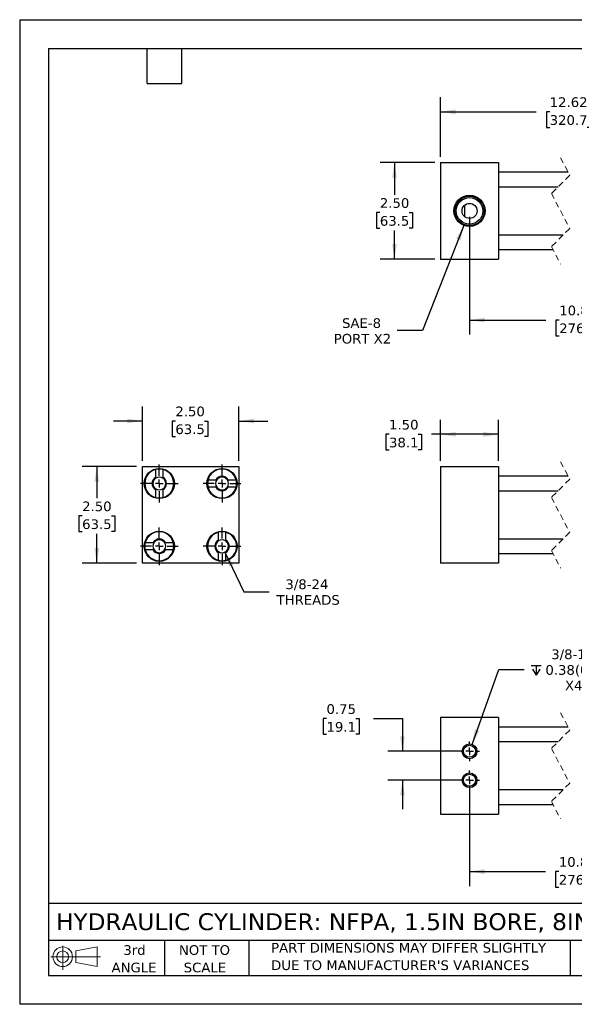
# Model space of a CAD drawing. Header units: inches. Extents: x 0 to 33, y 0 to 25.5.
# Tile 1 of 4: x 0 to 14.4, y 0 to 25.5. Entities that reach past the tile are written whole.
import ezdxf

# ---------------------------------------------------------------- set-up
doc = ezdxf.new("R2010")
doc.units = ezdxf.units.IN
doc.header["$LTSCALE"] = 3
doc.header["$MEASUREMENT"] = 0
for name, pattern in [('SLD-Center', [0.75, 0.6, -0.05, 0.05, -0.05]), ('SLD-Dashed', [0.075, 0.05, -0.025]), ('SLD-Solid', [0])]:
    doc.linetypes.add(name, pattern=pattern)
doc.layers.add('CENTER', color=40, linetype='SLD-Center')
doc.layers.add('SLD-DEFPOINTS', color=7, linetype='Continuous')
doc.layers.add('DIMENSIONS', color=140, linetype='SLD-Solid', lineweight=25)
doc.layers.add('TEXT', color=140, linetype='SLD-Solid', lineweight=25)
doc.styles.add('SLDTEXTSTYLE0', font='VERDANA.TTF')
doc.dimstyles.new('SLDDIMSTYLE0', dxfattribs={"dimtxt": 0.254883, "dimasz": 0.39, "dimexe": 0, "dimexo": 0.0625, "dimgap": 0.063721, "dimtad": 0, "dimtih": 1, "dimtoh": 1, "dimrnd": 1e-09, "dimzin": 4, "dimdsep": 46, "dimtxsty": 'SLDTEXTSTYLE0', "dimsah": 1, "dimcen": 0.09, "dimadec": 0, "dimazin": 1, "dimtfac": 1, "dimtofl": 0, "dimtmove": 0, "dimatfit": 3, "dimfxl": 0, "dimfrac": 2, "dimtolj": 1, "dimtzin": 12, "dimarcsym": 0})
doc.dimstyles.new('SLDDIMSTYLE1', dxfattribs={"dimtxt": 0.254883, "dimasz": 0.39, "dimexe": 0, "dimexo": 0.0625, "dimgap": 0.063721, "dimtad": 0, "dimtih": 1, "dimtoh": 1, "dimrnd": 1e-09, "dimzin": 12, "dimdsep": 46, "dimtxsty": 'SLDTEXTSTYLE0', "dimsah": 1, "dimcen": 0.09, "dimadec": 0, "dimazin": 3, "dimtfac": 1, "dimtofl": 0, "dimtmove": 0, "dimatfit": 3, "dimfxl": 0, "dimfrac": 2, "dimtolj": 1, "dimtzin": 12, "dimarcsym": 0})
doc.dimstyles.new('SLDDIMSTYLE2', dxfattribs={"dimtxt": 0.254883, "dimasz": 0.39, "dimexe": 0, "dimexo": 0.0625, "dimgap": 0.063721, "dimtad": 0, "dimtih": 1, "dimtoh": 1, "dimrnd": 1e-09, "dimdsep": 46, "dimtxsty": 'SLDTEXTSTYLE0', "dimsah": 1, "dimcen": 0.09, "dimadec": 0, "dimazin": 2, "dimtfac": 1, "dimtmove": 0, "dimatfit": 0, "dimfxl": 0, "dimfrac": 2, "dimtolj": 1, "dimtzin": 12, "dimarcsym": 0})
doc.dimstyles.new('SLDDIMSTYLE4', dxfattribs={"dimtxt": 0.254883, "dimasz": 0.39, "dimexe": 0, "dimexo": 0.0625, "dimgap": 0.063721, "dimtad": 0, "dimtih": 1, "dimtoh": 1, "dimrnd": 1e-09, "dimzin": 4, "dimdsep": 46, "dimtxsty": 'SLDTEXTSTYLE0', "dimsah": 1, "dimcen": 0.09, "dimadec": 0, "dimazin": 1, "dimtfac": 1, "dimtmove": 0, "dimatfit": 0, "dimfxl": 0, "dimfrac": 2, "dimtolj": 1, "dimtzin": 12, "dimarcsym": 0})
doc.dimstyles.new('SLDDIMSTYLE5', dxfattribs={"dimtxt": 0.254883, "dimasz": 0.39, "dimexe": 0, "dimexo": 0.0625, "dimgap": 0.063721, "dimtad": 0, "dimtih": 1, "dimtoh": 1, "dimrnd": 1e-09, "dimzin": 12, "dimdsep": 46, "dimtxsty": 'SLDTEXTSTYLE0', "dimsah": 1, "dimcen": 0, "dimadec": 0, "dimazin": 3, "dimtfac": 1, "dimtofl": 0, "dimtmove": 0, "dimatfit": 3, "dimfxl": 0, "dimfrac": 2, "dimtolj": 1, "dimtzin": 12, "dimarcsym": 0})
doc.dimstyles.new('SLDDIMSTYLE7', dxfattribs={"dimtxt": 0.254883, "dimasz": 0.39, "dimexe": 0, "dimexo": 0.0625, "dimgap": 0.063721, "dimtad": 0, "dimtih": 1, "dimtoh": 1, "dimrnd": 1e-09, "dimzin": 12, "dimdsep": 46, "dimtxsty": 'SLDTEXTSTYLE0', "dimsah": 1, "dimcen": 0, "dimadec": 0, "dimazin": 3, "dimtfac": 1, "dimtofl": 0, "dimtmove": 0, "dimatfit": 3, "dimfxl": 0, "dimfrac": 2, "dimtolj": 1, "dimtzin": 12, "dimarcsym": 0})

# ---------------------------------------------------------------- blocks, each defined once
blk = doc.blocks.new('Block11')
at = {"color": 7, "linetype": 'SLD-Solid', "lineweight": 18}
for p, q in [((0.306, 0.627), (0.306, 0)), ((0.647, 0.492), (1.202, 0.594)), ((1.202, 0.594), (1.202, 0.086)), ((0, 0.34), (1.284, 0.34)), ((0.647, 0.189), (0.647, 0.492)), ((0.647, 0.189), (1.202, 0.086))]:
    blk.add_line(p, q, dxfattribs=at)
for radius in [0.254, 0.152]:
    blk.add_circle((0.306, 0.34), radius, dxfattribs=at)
blk = doc.blocks.new('Block12')
at = {"layer": 'SLD-DEFPOINTS'}
blk.add_blockref('Block11', (0, 0), dxfattribs=at)
blk = doc.blocks.new('SW_NOTE_0_3')
at = {"layer": 'TEXT', "color": 0, "char_height": 0.25, "attachment_point": 1, "style": 'SLDTEXTSTYLE0'}
for s, insert in [('PART DIMENSIONS MAY DIFFER SLIGHTLY ', (0, 0.318)), ("DUE TO MANUFACTURER'S VARIANCES", (0, -0.134))]:
    blk.add_mtext(s, dxfattribs=dict(at, insert=insert))
blk = doc.blocks.new('SW_NOTE_0_4')
at = {"layer": 'TEXT', "color": 0, "char_height": 0.25, "attachment_point": 2, "style": 'SLDTEXTSTYLE0'}
for s, insert in [('NOT TO', (0.621, 0.318)), ('SCALE', (0.632, -0.134))]:
    blk.add_mtext(s, dxfattribs=dict(at, insert=insert))
blk = doc.blocks.new('SW_NOTE_0_5')
at = {"layer": 'TEXT', "color": 0, "char_height": 0.25, "attachment_point": 2, "style": 'SLDTEXTSTYLE0'}
for s, insert in [('3rd', (0.273, 0.318)), ('ANGLE', (0.262, -0.134))]:
    blk.add_mtext(s, dxfattribs=dict(at, insert=insert))
blk = doc.blocks.new('_D')
at = {"layer": 'DIMENSIONS'}
for p, q in [((10.898, 14.075), (10.898, 15.137)), ((12.398, 14.075), (12.398, 15.137)), ((9.563, 14.762), (9.478, 14.762)), ((9.478, 14.762), (9.478, 14.357)), ((10.321, 14.762), (10.406, 14.762)), ((10.406, 14.762), (10.406, 14.357)), ((10.898, 14.762), (10.666, 14.762)), ((12.398, 14.762), (10.898, 14.762)), ((9.478, 14.357), (9.563, 14.357)), ((10.406, 14.357), (10.321, 14.357))]:
    blk.add_line(p, q, dxfattribs=at)
for points in [[(10.898, 14.762), (11.288, 14.702), (11.288, 14.822)], [(12.398, 14.762), (12.008, 14.822), (12.008, 14.702)]]:
    blk.add_solid(points, dxfattribs=at)
at = {"layer": 'DIMENSIONS', "char_height": 0.25, "attachment_point": 1, "style": 'SLDTEXTSTYLE0'}
for s, insert in [('1.50', (9.563, 15.137)), ('38.1', (9.563, 14.675))]:
    blk.add_mtext(s, dxfattribs=dict(at, insert=insert))
blk = doc.blocks.new('_D_8')
at = {"layer": 'DIMENSIONS'}
for p, q in [((3.177, 14.075), (3.177, 15.482)), ((5.677, 14.075), (5.677, 15.482)), ((3.177, 15.107), (2.427, 15.107)), ((4.031, 15.107), (3.946, 15.107)), ((3.946, 15.107), (3.946, 14.702)), ((4.789, 15.107), (4.874, 15.107)), ((4.874, 15.107), (4.874, 14.702)), ((5.677, 15.107), (6.427, 15.107)), ((3.946, 14.702), (4.031, 14.702)), ((4.874, 14.702), (4.789, 14.702))]:
    blk.add_line(p, q, dxfattribs=at)
for points in [[(3.177, 15.107), (2.787, 15.167), (2.787, 15.047)], [(5.677, 15.107), (6.067, 15.047), (6.067, 15.167)]]:
    blk.add_solid(points, dxfattribs=at)
at = {"layer": 'DIMENSIONS', "char_height": 0.25, "attachment_point": 1, "style": 'SLDTEXTSTYLE0'}
for s, insert in [('2.50', (4.031, 15.481)), ('63.5', (4.031, 15.019))]:
    blk.add_mtext(s, dxfattribs=dict(at, insert=insert))
blk = doc.blocks.new('_D_9')
at = {"layer": 'DIMENSIONS'}
for p, q in [((3.027, 13.925), (1.621, 13.925)), ((1.996, 13.925), (1.996, 13.11)), ((1.617, 12.648), (1.532, 12.648)), ((1.532, 12.648), (1.532, 12.243)), ((2.375, 12.648), (2.46, 12.648)), ((2.46, 12.648), (2.46, 12.243)), ((1.532, 12.243), (1.617, 12.243)), ((2.46, 12.243), (2.375, 12.243)), ((1.996, 11.425), (1.996, 12.186)), ((3.027, 11.425), (1.621, 11.425))]:
    blk.add_line(p, q, dxfattribs=at)
for points in [[(1.996, 13.925), (1.936, 13.535), (2.056, 13.535)], [(1.996, 11.425), (2.056, 11.815), (1.936, 11.815)]]:
    blk.add_solid(points, dxfattribs=at)
at = {"layer": 'DIMENSIONS', "char_height": 0.25, "attachment_point": 1, "style": 'SLDTEXTSTYLE0'}
for s, insert in [('2.50', (1.617, 13.022)), ('63.5', (1.617, 12.56))]:
    blk.add_mtext(s, dxfattribs=dict(at, insert=insert))
blk = doc.blocks.new('_D_10')
at = {"layer": 'DIMENSIONS'}
for p, q in [((5.312, 11.713), (5.806, 10.685)), ((5.806, 10.685), (6.462, 10.685))]:
    blk.add_line(p, q, dxfattribs=at)
blk.add_solid([(5.312, 11.713), (5.426, 11.336), (5.535, 11.388)], dxfattribs=at)
at = {"layer": 'DIMENSIONS', "char_height": 0.25, "attachment_point": 1, "style": 'SLDTEXTSTYLE0'}
for s, insert in [('3/8-24', (6.88, 11.003)), ('THREADS', (6.65, 10.598))]:
    blk.add_mtext(s, dxfattribs=dict(at, insert=insert))
blk = doc.blocks.new('SW_CENTERMARKSYMBOL_0')
at = {"layer": 'CENTER', "color": 0}
for p, q in [((0, 0.2), (0, 0.49)), ((-0.2, 0), (-0.49, 0)), ((0, 0), (-0.1, 0)), ((0, 0), (0, 0.1)), ((0, 0), (0, -0.1)), ((0, 0), (0.1, 0)), ((0.2, 0), (0.49, 0)), ((0, -0.2), (0, -0.49))]:
    blk.add_line(p, q, dxfattribs=at)
blk = doc.blocks.new('SW_CENTERMARKSYMBOL_1')
at = {"layer": 'CENTER', "color": 0}
for p, q in [((0, 0.2), (0, 0.49)), ((-0.2, 0), (-0.49, 0)), ((0, 0), (-0.1, 0)), ((0, 0), (0, 0.1)), ((0, 0), (0, -0.1)), ((0, 0), (0.1, 0)), ((0.2, 0), (0.49, 0)), ((0, -0.2), (0, -0.49))]:
    blk.add_line(p, q, dxfattribs=at)
blk = doc.blocks.new('SW_CENTERMARKSYMBOL_2')
at = {"layer": 'CENTER', "color": 0}
for p, q in [((0, 0.2), (0, 0.49)), ((-0.2, 0), (-0.49, 0)), ((0, 0), (-0.1, 0)), ((0, 0), (0, 0.1)), ((0, 0), (0, -0.1)), ((0, 0), (0.1, 0)), ((0.2, 0), (0.49, 0)), ((0, -0.2), (0, -0.49))]:
    blk.add_line(p, q, dxfattribs=at)
blk = doc.blocks.new('SW_CENTERMARKSYMBOL_3')
at = {"layer": 'CENTER', "color": 0}
for p, q in [((0, 0.2), (0, 0.49)), ((-0.2, 0), (-0.49, 0)), ((0, 0), (-0.1, 0)), ((0, 0), (0, 0.1)), ((0, 0), (0, -0.1)), ((0, 0), (0.1, 0)), ((0.2, 0), (0.49, 0)), ((0, -0.2), (0, -0.49))]:
    blk.add_line(p, q, dxfattribs=at)
blk = doc.blocks.new('_D_11')
at = {"layer": 'DIMENSIONS'}
for p, q in [((11.648, 20.398), (11.648, 17.346)), ((17.051, 20.398), (17.051, 17.346)), ((15.669, 17.887), (15.586, 17.721)), ((15.836, 17.554), (15.669, 17.887)), ((11.648, 17.721), (13.624, 17.721)), ((13.97, 17.721), (13.884, 17.721)), ((13.884, 17.721), (13.884, 17.316)), ((14.939, 17.721), (15.025, 17.721)), ((15.025, 17.721), (15.025, 17.316)), ((15.586, 17.721), (15.284, 17.721)), ((15.919, 17.721), (15.836, 17.554)), ((17.051, 17.721), (15.919, 17.721)), ((13.884, 17.316), (13.97, 17.316)), ((15.025, 17.316), (14.939, 17.316))]:
    blk.add_line(p, q, dxfattribs=at)
for points in [[(11.648, 17.721), (12.038, 17.661), (12.038, 17.781)], [(17.051, 17.721), (16.661, 17.781), (16.661, 17.661)]]:
    blk.add_solid(points, dxfattribs=at)
at = {"layer": 'DIMENSIONS', "char_height": 0.25, "attachment_point": 1, "style": 'SLDTEXTSTYLE0'}
for s, insert in [('10.87', (13.97, 18.095)), ('276.2', (13.97, 17.633))]:
    blk.add_mtext(s, dxfattribs=dict(at, insert=insert))
blk = doc.blocks.new('_D_14')
at = {"layer": 'DIMENSIONS'}
for p, q in [((10.748, 21.798), (9.33, 21.798)), ((9.705, 21.798), (9.705, 20.965)), ((9.326, 20.503), (9.24, 20.503)), ((9.24, 20.503), (9.24, 20.098)), ((10.083, 20.503), (10.169, 20.503)), ((10.169, 20.503), (10.169, 20.098)), ((9.24, 20.098), (9.326, 20.098)), ((9.705, 19.298), (9.705, 20.041)), ((10.169, 20.098), (10.083, 20.098)), ((10.748, 19.298), (9.33, 19.298))]:
    blk.add_line(p, q, dxfattribs=at)
for points in [[(9.705, 21.798), (9.645, 21.408), (9.765, 21.408)], [(9.705, 19.298), (9.765, 19.688), (9.645, 19.688)]]:
    blk.add_solid(points, dxfattribs=at)
at = {"layer": 'DIMENSIONS', "char_height": 0.25, "attachment_point": 1, "style": 'SLDTEXTSTYLE0'}
for s, insert in [('2.50', (9.326, 20.878)), ('63.5', (9.326, 20.415))]:
    blk.add_mtext(s, dxfattribs=dict(at, insert=insert))
blk = doc.blocks.new('_D_15')
at = {"layer": 'DIMENSIONS'}
for p, q in [((10.898, 21.948), (10.898, 23.49)), ((18.051, 21.948), (18.051, 23.49)), ((16.26, 23.282), (16.093, 22.948)), ((16.343, 23.115), (16.26, 23.282)), ((10.898, 23.115), (13.377, 23.115)), ((13.723, 23.115), (13.637, 23.115)), ((13.637, 23.115), (13.637, 22.71)), ((14.692, 23.115), (14.778, 23.115)), ((14.778, 23.115), (14.778, 22.71)), ((16.01, 23.115), (15.038, 23.115)), ((16.093, 22.948), (16.01, 23.115)), ((18.051, 23.115), (16.343, 23.115)), ((13.637, 22.71), (13.723, 22.71)), ((14.778, 22.71), (14.692, 22.71))]:
    blk.add_line(p, q, dxfattribs=at)
for points in [[(10.898, 23.115), (11.288, 23.055), (11.288, 23.175)], [(18.051, 23.115), (17.661, 23.175), (17.661, 23.055)]]:
    blk.add_solid(points, dxfattribs=at)
at = {"layer": 'DIMENSIONS', "char_height": 0.25, "attachment_point": 1, "style": 'SLDTEXTSTYLE0'}
for s, insert in [('12.62', (13.723, 23.49)), ('320.7', (13.723, 23.027))]:
    blk.add_mtext(s, dxfattribs=dict(at, insert=insert))
blk = doc.blocks.new('_D_17')
at = {"layer": 'DIMENSIONS'}
for p, q in [((11.5, 20.17), (10.434, 17.45)), ((10.434, 17.45), (9.778, 17.45))]:
    blk.add_line(p, q, dxfattribs=at)
blk.add_solid([(11.5, 20.17), (11.302, 19.829), (11.413, 19.785)], dxfattribs=at)
at = {"layer": 'DIMENSIONS', "char_height": 0.25, "attachment_point": 1, "style": 'SLDTEXTSTYLE0'}
for s, insert in [('SAE-8', (8.346, 17.768)), ('PORT X2', (8.132, 17.363))]:
    blk.add_mtext(s, dxfattribs=dict(at, insert=insert))
blk = doc.blocks.new('_D_18')
at = {"layer": 'DIMENSIONS'}
for p, q in [((11.648, 5.653), (11.648, 3.063)), ((17.051, 5.653), (17.051, 3.063)), ((15.658, 3.605), (15.575, 3.438)), ((15.825, 3.271), (15.658, 3.605)), ((11.648, 3.438), (13.614, 3.438)), ((13.96, 3.438), (13.874, 3.438)), ((13.874, 3.438), (13.874, 3.033)), ((14.929, 3.438), (15.015, 3.438)), ((15.015, 3.438), (15.015, 3.033)), ((15.575, 3.438), (15.274, 3.438)), ((15.908, 3.438), (15.825, 3.271)), ((17.051, 3.438), (15.908, 3.438)), ((13.874, 3.033), (13.96, 3.033)), ((15.015, 3.033), (14.929, 3.033))]:
    blk.add_line(p, q, dxfattribs=at)
for points in [[(11.648, 3.438), (12.038, 3.378), (12.038, 3.498)], [(17.051, 3.438), (16.661, 3.498), (16.661, 3.378)]]:
    blk.add_solid(points, dxfattribs=at)
at = {"layer": 'DIMENSIONS', "char_height": 0.25, "attachment_point": 1, "style": 'SLDTEXTSTYLE0'}
for s, insert in [('10.87', (13.96, 3.813)), ('276.2', (13.96, 3.35))]:
    blk.add_mtext(s, dxfattribs=dict(at, insert=insert))
blk = doc.blocks.new('_D_20')
at = {"layer": 'DIMENSIONS'}
for p, q in [((7.944, 7.398), (7.858, 7.398)), ((7.858, 7.398), (7.858, 6.993)), ((8.701, 7.398), (8.787, 7.398)), ((8.787, 7.398), (8.787, 6.993)), ((9.161, 7.398), (9.911, 7.398)), ((9.911, 7.398), (9.911, 6.553)), ((7.858, 6.993), (7.944, 6.993)), ((8.787, 6.993), (8.701, 6.993)), ((11.498, 6.553), (9.536, 6.553)), ((11.498, 5.803), (9.536, 5.803)), ((9.911, 5.803), (9.911, 5.053))]:
    blk.add_line(p, q, dxfattribs=at)
for points in [[(9.911, 6.553), (9.971, 6.943), (9.851, 6.943)], [(9.911, 5.803), (9.851, 5.413), (9.971, 5.413)]]:
    blk.add_solid(points, dxfattribs=at)
at = {"layer": 'DIMENSIONS', "char_height": 0.25, "attachment_point": 1, "style": 'SLDTEXTSTYLE0'}
for s, insert in [('0.75', (7.944, 7.772)), ('19.1', (7.944, 7.31))]:
    blk.add_mtext(s, dxfattribs=dict(at, insert=insert))
blk = doc.blocks.new('SW_SYMBOL_HOLE_DEPTH')
at = {"layer": 'DIMENSIONS', "color": 0}
for p, q in [((0, 103.3), (94.5, 103.3)), ((47.2, 103.3), (47.2, 8.9)), ((11.8, 65.6), (47.2, 8.9)), ((82.7, 65.6), (47.2, 8.9))]:
    blk.add_line(p, q, dxfattribs=at)
blk = doc.blocks.new('_D_21')
at = {"layer": 'DIMENSIONS'}
for p, q in [((11.712, 6.732), (12.404, 8.67)), ((12.404, 8.67), (13.06, 8.67))]:
    blk.add_line(p, q, dxfattribs=at)
blk.add_solid([(11.712, 6.732), (11.9, 7.079), (11.787, 7.12)], dxfattribs=at)
at = {"layer": 'DIMENSIONS', "xscale": 0.002688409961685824, "yscale": 0.002688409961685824, "zscale": 0.002688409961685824}
blk.add_blockref('SW_SYMBOL_HOLE_DEPTH', (13.248, 8.501), dxfattribs=at)
at = {"layer": 'DIMENSIONS', "char_height": 0.25, "attachment_point": 1, "style": 'SLDTEXTSTYLE0'}
for s, insert in [('3/8-16', (13.763, 9.19)), ('0.38(0.95)', (13.612, 8.785)), ('X4', (14.119, 8.38))]:
    blk.add_mtext(s, dxfattribs=dict(at, insert=insert))
blk = doc.blocks.new('SW_CENTERMARKSYMBOL_4')
at = {"layer": 'CENTER', "color": 0}
for p, q in [((0, 0.2), (0, 0.256)), ((-0.2, 0), (-0.256, 0)), ((0, 0), (-0.1, 0)), ((0, 0), (0, 0.1)), ((0, 0), (0, -0.1)), ((0, 0), (0.1, 0)), ((0.2, 0), (0.256, 0)), ((0, -0.2), (0, -0.256))]:
    blk.add_line(p, q, dxfattribs=at)
blk = doc.blocks.new('SW_CENTERMARKSYMBOL_5')
at = {"layer": 'CENTER', "color": 0}
for p, q in [((0, 0.2), (0, 0.256)), ((-0.2, 0), (-0.256, 0)), ((0, 0), (-0.1, 0)), ((0, 0), (0, 0.1)), ((0, 0), (0, -0.1)), ((0, 0), (0.1, 0)), ((0.2, 0), (0.256, 0)), ((0, -0.2), (0, -0.256))]:
    blk.add_line(p, q, dxfattribs=at)

msp = doc.modelspace()

# ---------------------------------------------------------------- linework, layer by layer
at = {"color": 7, "linetype": 'SLD-Solid'}
for p, q in [((0, 25.5), (0, 0)), ((0, 25.5), (33, 25.5)), ((33, 0), (0, 0))]:
    msp.add_line(p, q, dxfattribs=at)
for p, q in [((10.898, 21.798), (10.898, 19.298)), ((10.898, 21.798), (12.398, 21.798)), ((12.398, 21.798), (12.398, 19.298)), ((14.202, 21.548), (12.398, 21.548)), ((12.398, 21.173), (13.943, 21.173)), ((11.523, 20.398), (11.523, 20.698)), ((14.068, 19.923), (12.398, 19.923)), ((12.398, 19.548), (13.81, 19.548)), ((10.898, 19.298), (12.398, 19.298)), ((3.177, 11.425), (3.177, 13.925)), ((3.177, 13.925), (5.677, 13.925)), ((3.521, 13.65), (3.521, 13.851)), ((3.708, 13.851), (3.708, 13.65)), ((5.677, 13.925), (5.677, 11.425)), ((10.898, 13.925), (12.398, 13.925)), ((10.898, 13.925), (10.898, 11.425)), ((12.398, 13.925), (12.398, 11.425)), ((4.877, 13.582), (5.077, 13.582)), ((5.402, 13.582), (5.603, 13.582)), ((14.202, 13.675), (12.398, 13.675)), ((3.521, 13.125), (3.521, 13.326)), ((3.708, 13.326), (3.708, 13.125)), ((5.077, 13.394), (4.877, 13.394)), ((5.603, 13.394), (5.402, 13.394)), ((12.398, 13.3), (13.943, 13.3)), ((5.146, 12.025), (5.146, 12.226)), ((5.333, 12.226), (5.333, 12.025)), ((14.068, 12.05), (12.398, 12.05)), ((3.252, 11.957), (3.452, 11.957)), ((3.452, 11.769), (3.252, 11.769)), ((3.777, 11.957), (3.978, 11.957)), ((3.978, 11.769), (3.777, 11.769)), ((5.146, 11.5), (5.146, 11.701)), ((5.333, 11.701), (5.333, 11.5)), ((12.398, 11.675), (13.81, 11.675)), ((5.677, 11.425), (3.177, 11.425)), ((12.398, 11.425), (10.898, 11.425)), ((10.898, 7.428), (10.898, 4.928)), ((12.398, 7.428), (10.898, 7.428)), ((12.398, 7.428), (12.398, 4.928)), ((14.202, 7.178), (12.398, 7.178)), ((12.398, 6.803), (13.943, 6.803)), ((14.068, 5.553), (12.398, 5.553)), ((12.398, 5.178), (13.81, 5.178)), ((10.898, 4.928), (12.398, 4.928))]:
    msp.add_line(p, q)
at = {"color": 7, "linetype": 'SLD-Dashed', "lineweight": 18}
for p, q in [((14.006, 21.923), (14.242, 21.471)), ((14.242, 21.471), (13.77, 20.999)), ((13.77, 20.999), (14.242, 20.096)), ((14.242, 20.096), (13.77, 19.624)), ((13.77, 19.624), (14.006, 19.173)), ((14.006, 14.05), (14.242, 13.599)), ((14.242, 13.599), (13.77, 13.127)), ((13.77, 13.127), (14.242, 12.224)), ((14.242, 12.224), (13.77, 11.752)), ((13.77, 11.752), (14.006, 11.3)), ((14.006, 7.553), (14.242, 7.101)), ((14.242, 7.101), (13.77, 6.629)), ((13.77, 6.629), (14.242, 5.726)), ((14.242, 5.726), (13.77, 5.254)), ((13.77, 5.254), (14.006, 4.803))]:
    msp.add_line(p, q, dxfattribs=at)
for centre, radius in [((11.648, 20.548), 0.405), ((11.648, 20.548), 0.379), ((11.648, 20.548), 0.344), ((11.648, 20.548), 0.195), ((3.615, 13.488), 0.39), ((5.24, 13.488), 0.39), ((3.615, 11.863), 0.39), ((5.24, 11.863), 0.39), ((11.648, 6.553), 0.191), ((11.648, 6.553), 0.156), ((11.648, 5.803), 0.191), ((11.648, 5.803), 0.156)]:
    msp.add_circle(centre, radius)
for centre, radius, start, end in [((3.615, 13.488), 0.375, 104.4775, 255.5225), ((3.615, 13.488), 0.375, 75.5225, 104.4775), ((3.615, 13.488), 0.375, 284.4775, 75.5225), ((5.24, 13.488), 0.375, 14.4775, 165.5225), ((3.615, 13.488), 0.187, 120, 240), ((3.615, 13.488), 0.166, 124.3856, 235.6144), ((3.615, 13.488), 0.166, 55.6144, 124.3856), ((3.615, 13.488), 0.187, 300, 60), ((3.615, 13.488), 0.166, 304.3856, 55.6144), ((5.24, 13.488), 0.375, 165.5225, 194.4775), ((5.24, 13.488), 0.166, 145.6144, 214.3856), ((5.24, 13.488), 0.187, 30, 150), ((5.24, 13.488), 0.166, 34.3856, 145.6144), ((5.24, 13.488), 0.166, 325.6144, 34.3856), ((5.24, 13.488), 0.375, 345.5225, 14.4775), ((3.615, 13.488), 0.166, 235.6144, 304.3856), ((5.24, 13.488), 0.375, 194.4775, 345.5225), ((5.24, 13.488), 0.187, 210, 330), ((5.24, 13.488), 0.166, 214.3856, 325.6144), ((3.615, 13.488), 0.375, 255.5225, 284.4775), ((3.615, 11.863), 0.375, 14.4775, 165.5225), ((3.615, 11.863), 0.187, 30, 150), ((3.615, 11.863), 0.166, 34.3856, 145.6144), ((5.24, 11.863), 0.375, 104.4775, 255.5225), ((5.24, 11.863), 0.187, 120, 240), ((5.24, 11.863), 0.166, 124.3856, 235.6144), ((5.24, 11.863), 0.375, 75.5225, 104.4775), ((5.24, 11.863), 0.166, 55.6144, 124.3856), ((5.24, 11.863), 0.375, 284.4775, 75.5225), ((5.24, 11.863), 0.187, 300, 60), ((5.24, 11.863), 0.166, 304.3856, 55.6144), ((3.615, 11.863), 0.375, 165.5225, 194.4775), ((3.615, 11.863), 0.375, 194.4775, 345.5225), ((3.615, 11.863), 0.166, 145.6144, 214.3856), ((3.615, 11.863), 0.187, 210, 330), ((3.615, 11.863), 0.166, 214.3856, 325.6144), ((3.615, 11.863), 0.166, 325.6144, 34.3856), ((3.615, 11.863), 0.375, 345.5225, 14.4775), ((5.24, 11.863), 0.166, 235.6144, 304.3856), ((5.24, 11.863), 0.375, 255.5225, 284.4775)]:
    msp.add_arc(centre, radius, start, end)
for points in [[(3.521, 13.625), (3.521, 13.634), (3.521, 13.642), (3.521, 13.65)], [(3.708, 13.625), (3.708, 13.634), (3.708, 13.642), (3.708, 13.65)], [(5.103, 13.582), (5.094, 13.582), (5.086, 13.582), (5.077, 13.582)], [(5.377, 13.582), (5.385, 13.582), (5.394, 13.582), (5.402, 13.582)], [(3.521, 13.351), (3.521, 13.342), (3.521, 13.334), (3.521, 13.326)], [(3.708, 13.351), (3.708, 13.342), (3.708, 13.334), (3.708, 13.326)], [(5.103, 13.394), (5.094, 13.394), (5.086, 13.394), (5.077, 13.394)], [(5.377, 13.394), (5.385, 13.394), (5.394, 13.394), (5.402, 13.394)], [(5.146, 12), (5.146, 12.009), (5.146, 12.017), (5.146, 12.025)], [(5.333, 12), (5.333, 12.009), (5.333, 12.017), (5.333, 12.025)], [(3.478, 11.957), (3.469, 11.957), (3.461, 11.957), (3.452, 11.957)], [(3.478, 11.769), (3.469, 11.769), (3.461, 11.769), (3.452, 11.769)], [(3.752, 11.957), (3.76, 11.957), (3.769, 11.957), (3.777, 11.957)], [(3.752, 11.769), (3.76, 11.769), (3.769, 11.769), (3.777, 11.769)], [(5.146, 11.726), (5.146, 11.717), (5.146, 11.709), (5.146, 11.701)], [(5.333, 11.726), (5.333, 11.717), (5.333, 11.709), (5.333, 11.701)]]:
    msp.add_open_spline(points, degree=3)
at = {"layer": 'TEXT'}
for p, q in [((0.75, 24.75), (32.25, 24.75)), ((0.75, 24.75), (0.75, 0.75)), ((3.3, 23.85), (3.3, 24.75)), ((4.2, 23.85), (4.2, 24.75)), ((3.3, 23.85), (4.2, 23.85)), ((32.25, 2.613), (0.75, 2.613)), ((32.25, 1.65), (0.75, 1.65)), ((3.75, 1.65), (3.75, 0.75)), ((5.931, 1.65), (5.931, 0.75)), ((14.25, 1.65), (14.25, 0.75)), ((0.75, 0.75), (32.25, 0.75))]:
    msp.add_line(p, q, dxfattribs=at)

# ---------------------------------------------------------------- block references
at = {"layer": 'CENTER'}
for name, p in [('SW_CENTERMARKSYMBOL_2', (3.615, 13.488)), ('SW_CENTERMARKSYMBOL_1', (5.24, 13.488)), ('SW_CENTERMARKSYMBOL_3', (3.615, 11.863)), ('SW_CENTERMARKSYMBOL_0', (5.24, 11.863)), ('SW_CENTERMARKSYMBOL_5', (11.648, 6.553)), ('SW_CENTERMARKSYMBOL_4', (11.648, 5.803))]:
    msp.add_blockref(name, p, dxfattribs=at)
at = {"layer": 'SLD-DEFPOINTS'}
msp.add_blockref('Block12', (0.808, 0.892), dxfattribs=at)
at = {"layer": 'TEXT'}
for name, p in [('SW_NOTE_0_5', (2.699, 1.213)), ('SW_NOTE_0_4', (4.164, 1.213)), ('SW_NOTE_0_3', (6.51, 1.272))]:
    msp.add_blockref(name, p, dxfattribs=at)

# ---------------------------------------------------------------- texts
at = {"layer": 'TEXT', "insert": (0.941, 2.359), "char_height": 0.4375, "attachment_point": 1, "style": 'SLDTEXTSTYLE0'}
msp.add_mtext('HYDRAULIC CYLINDER: NFPA, 1.5IN BORE, 8IN STROKE', dxfattribs=at)

# ---------------------------------------------------------------- dimensions: what is measured, and where the dimension line sits
at = {"layer": 'DIMENSIONS'}
for base, p1, p2, text, picture, middle in [((18.051, 23.115), (10.898, 21.798), (18.051, 21.798), '12.62', '_D_15', (14.208, 23.115)), ((17.051, 17.721), (11.648, 20.548), (17.051, 20.548), '10.87', '_D_11', (14.454, 17.721)), ((17.051, 3.438), (11.648, 5.803), (17.051, 5.803), '10.87', '_D_18', (14.444, 3.438))]:
    dim = msp.add_linear_dim(base=base, p1=p1, p2=p2, text=text, dimstyle='SLDDIMSTYLE1', dxfattribs=at)
    dim.commit()
    dim.dimension.update_dxf_attribs({"geometry": picture, "text_midpoint": middle, "dimtype": 160})
for base, p1, p2, dimstyle, picture, middle in [((9.705, 19.298), (10.898, 21.798), (10.898, 19.298), 'SLDDIMSTYLE0', '_D_14', (9.705, 20.503)), ((1.996, 13.925), (3.177, 11.425), (3.177, 13.925), 'SLDDIMSTYLE0', '_D_9', (1.996, 12.648)), ((9.911, 5.803), (11.648, 6.553), (11.648, 5.803), 'SLDDIMSTYLE2', '_D_20', (9.911, 7.398))]:
    dim = msp.add_linear_dim(base=base, p1=p1, p2=p2, angle=90, dimstyle=dimstyle, dxfattribs=at)
    dim.commit()
    dim.dimension.update_dxf_attribs({"geometry": picture, "text_midpoint": middle, "dimtype": 160})
for p1, p2, text, picture, middle in [((11.796, 20.925), (11.5, 20.17), 'SAE-8\\PPORT X2', '_D_17', (8.861, 17.45)), ((11.584, 6.373), (11.712, 6.732), '3/8-16\\P{\\fGDT;x}0.38(0.95)\\PX4', '_D_21', (14.339, 8.67))]:
    dim = msp.add_diameter_dim_2p(p1=p1, p2=p2, text=text, dimstyle='SLDDIMSTYLE7', override={"dimpost": '<>'}, dxfattribs=at)
    dim.commit()
    dim.dimension.update_dxf_attribs({"geometry": picture, "text_midpoint": middle, "dimtype": 163})
for base, p1, p2, dimstyle, picture, middle in [((5.677, 15.107), (3.177, 13.925), (5.677, 13.925), 'SLDDIMSTYLE4', '_D_8', (4.41, 15.107)), ((12.398, 14.762), (10.898, 13.925), (12.398, 13.925), 'SLDDIMSTYLE0', '_D', (9.942, 14.762))]:
    dim = msp.add_linear_dim(base=base, p1=p1, p2=p2, dimstyle=dimstyle, dxfattribs=at)
    dim.commit()
    dim.dimension.update_dxf_attribs({"geometry": picture, "text_midpoint": middle, "dimtype": 160})
dim = msp.add_radius_dim(center=(5.24, 11.863), mpoint=(5.312, 11.713), text='3/8-24\\PTHREADS', dimstyle='SLDDIMSTYLE5', dxfattribs=at)
dim.commit()
dim.dimension.update_dxf_attribs({"geometry": '_D_10', "text_midpoint": (7.455, 10.685), "dimtype": 164})

doc.saveas('drawing.dxf')
